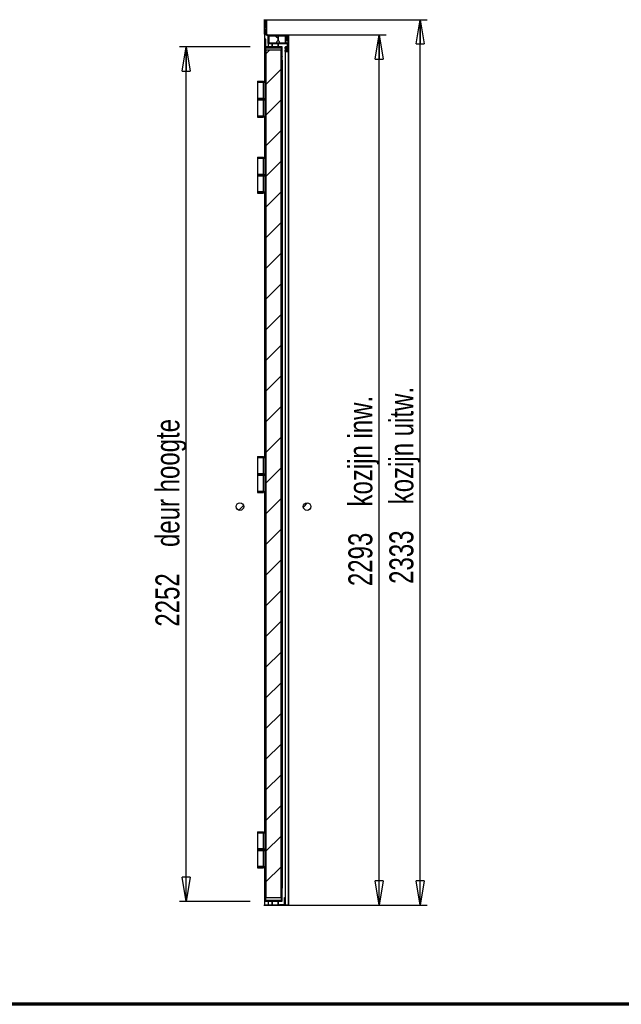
# Model space of a CAD drawing. Header units: millimetres. Extents: x 6 to 413, y 9 to 291.
# Tile 3 of 5: x 179 to 267, y 9 to 153. Entities that reach past the tile are written whole.
import ezdxf

# ---------------------------------------------------------------- set-up
doc = ezdxf.new("R2010")
doc.units = ezdxf.units.MM
doc.linetypes.add('PHANTOM', pattern=[12.7, 6.35, -1.27, 1.27, -1.27, 1.27, -1.27])
doc.layers.add('FORMAT', color=7, linetype='Continuous')
doc.styles.add('SLDTEXTSTYLE1', font='TXT', dxfattribs={"width": 0.75})
doc.dimstyles.new('SLDDIMSTYLE1', dxfattribs={"dimtxt": 3.5, "dimasz": 3.556, "dimexe": 0, "dimexo": 0.0625, "dimgap": 0.875, "dimtad": 1, "dimdec": 0, "dimlfac": 18, "dimrnd": 1e-09, "dimzin": 12, "dimdsep": 46, "dimtxsty": 'SLDTEXTSTYLE1', "dimblk1": 'CLOSED', "dimblk2": 'CLOSED', "dimsah": 1, "dimcen": 0.09, "dimadec": 0, "dimazin": 3, "dimtfac": 1, "dimtdec": 0, "dimtofl": 0, "dimtmove": 0, "dimatfit": 3, "dimldrblk": 'CLOSED', "dimfxl": 0, "dimfrac": 2, "dimtolj": 1, "dimtzin": 12, "dimarcsym": 0})
doc.dimstyles.new('SLDDIMSTYLE2', dxfattribs={"dimtxt": 3.5, "dimasz": 3.556, "dimexe": 0, "dimexo": 0.0625, "dimgap": 0.875, "dimtad": 1, "dimdec": 0, "dimlfac": 18, "dimrnd": 1e-09, "dimzin": 12, "dimdsep": 46, "dimtxsty": 'SLDTEXTSTYLE1', "dimblk1": 'CLOSED', "dimblk2": 'CLOSED', "dimsah": 1, "dimcen": 0.09, "dimadec": 0, "dimazin": 3, "dimtfac": 1, "dimtofl": 0, "dimtmove": 0, "dimatfit": 3, "dimldrblk": 'CLOSED', "dimfxl": 0, "dimfrac": 2, "dimtolj": 1, "dimtzin": 12, "dimarcsym": 0})

# ---------------------------------------------------------------- blocks, each defined once
blk = doc.blocks.new('_Closed')
at = {"color": 0, "linetype": 'ByBlock', "lineweight": -2}
for p, q in [((-1, 0.166667), (0, 0)), ((-1, 0.166667), (-1, -0.166667)), ((0, 0), (-1, -0.166667)), ((0, 0), (-1, 0))]:
    blk.add_line(p, q, dxfattribs=at)
blk = doc.blocks.new('_D_2')
at = {"layer": 'FORMAT', "color": 7}
for p, q in [((217.77, 150.71), (232.88, 150.71)), ((231.88, 23.32), (231.88, 150.71)), ((217.77, 23.32), (232.88, 23.32))]:
    blk.add_line(p, q, dxfattribs=at)
at = {"layer": 'FORMAT', "color": 7, "xscale": 3.556, "yscale": 3.556}
for p, rotation in [((231.88, 150.71, 23.33), 90.0000000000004), ((231.88, 23.32, 23.33), 270.0000000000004)]:
    blk.add_blockref('_Closed', p, dxfattribs=dict(at, rotation=rotation))
at = {"layer": 'FORMAT', "color": 7, "char_height": 3.5, "attachment_point": 1, "rotation": 90, "style": 'SLDTEXTSTYLE1'}
for s, insert in [('kozijn inw.', (227.37, 81.67)), ('2293', (227.37, 70.02))]:
    blk.add_mtext(s, dxfattribs=dict(at, insert=insert))
blk = doc.blocks.new('_D_3')
at = {"layer": 'FORMAT', "color": 7}
for p, q in [((213, 148.96), (202.65, 148.96)), ((203.65, 23.87), (203.65, 148.96)), ((213, 23.87), (202.65, 23.87))]:
    blk.add_line(p, q, dxfattribs=at)
at = {"layer": 'FORMAT', "color": 7, "xscale": 3.556, "yscale": 3.556}
for p, rotation in [((203.65, 148.96, 23.33), 90.0000000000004), ((203.65, 23.87, 23.33), 270.0000000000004)]:
    blk.add_blockref('_Closed', p, dxfattribs=dict(at, rotation=rotation))
at = {"layer": 'FORMAT', "color": 7, "char_height": 3.5, "attachment_point": 1, "rotation": 90, "style": 'SLDTEXTSTYLE1'}
for s, insert in [('deur hoogte', (199.14, 75.74)), ('2252', (199.14, 64.08))]:
    blk.add_mtext(s, dxfattribs=dict(at, insert=insert))
blk = doc.blocks.new('_D_4')
at = {"layer": 'FORMAT', "color": 7}
for p, q in [((215, 152.93), (238.88, 152.93)), ((237.88, 23.32), (237.88, 152.93)), ((215, 23.32), (238.88, 23.32))]:
    blk.add_line(p, q, dxfattribs=at)
at = {"layer": 'FORMAT', "color": 7, "xscale": 3.556, "yscale": 3.556}
for p, rotation in [((237.88, 152.93, 23.33), 90.00000000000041), ((237.88, 23.32, 23.33), 270.0000000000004)]:
    blk.add_blockref('_Closed', p, dxfattribs=dict(at, rotation=rotation))
at = {"layer": 'FORMAT', "color": 7, "char_height": 3.5, "attachment_point": 1, "rotation": 90, "style": 'SLDTEXTSTYLE1'}
for s, insert in [('kozijn uitw.', (233.37, 82)), ('2333', (233.37, 70.34))]:
    blk.add_mtext(s, dxfattribs=dict(at, insert=insert))

msp = doc.modelspace()

# ---------------------------------------------------------------- hatches: boundary and pattern name
at = {"linetype": 'Continuous', "lineweight": 18}
h = msp.add_hatch(dxfattribs=at)
h.set_pattern_fill('ANSI38', style=0)
edge = h.paths.add_edge_path(flags=0)
edge.add_arc((215.134, 150.808), 0.0556, 180, 250)
edge.add_line((215.115, 150.755), (215.616, 150.573))
edge.add_arc((215.607, 150.547), 0.0278, 0, 70, ccw=False)
edge.add_line((215.634, 150.547), (215.634, 150))
edge.add_line((215.634, 150), (215.651, 149.983))
edge.add_line((215.651, 149.983), (215.634, 149.967))
edge.add_line((215.634, 149.967), (215.634, 149.455))
edge.add_arc((215.69, 149.455), 0.0556, 180, 270)
edge.add_line((215.69, 149.4), (216.173, 149.4))
edge.add_line((216.173, 149.4), (216.19, 149.417))
edge.add_line((216.19, 149.417), (216.207, 149.4))
edge.add_line((216.207, 149.4), (217.062, 149.4))
edge.add_line((217.062, 149.4), (217.079, 149.417))
edge.add_line((217.079, 149.417), (217.096, 149.4))
edge.add_line((217.096, 149.4), (218.412, 149.4))
edge.add_arc((218.412, 149.344), 0.0556, 0, 90, ccw=False)
edge.add_line((218.468, 149.344), (218.468, 149.039))
edge.add_arc((218.412, 149.039), 0.0556, -90, 0, ccw=False)
edge.add_line((218.412, 148.983), (218.19, 148.983))
edge.add_arc((218.19, 148.928), 0.0556, 90, 180)
edge.add_line((218.134, 148.928), (218.134, 148.728))
edge.add_line((218.134, 148.728), (218.173, 148.689))
edge.add_line((218.173, 148.689), (218.223, 148.689))
edge.add_arc((218.223, 148.711), 0.0222, 270, 360)
edge.add_line((218.246, 148.711), (218.246, 148.85))
edge.add_arc((218.268, 148.85), 0.0222, 90, 180, ccw=False)
edge.add_line((218.268, 148.872), (218.44, 148.872))
edge.add_arc((218.44, 148.817), 0.0556, 0, 90, ccw=False)
edge.add_line((218.496, 148.817), (218.496, 148.372))
edge.add_arc((218.44, 148.372), 0.0556, 270, 360, ccw=False)
edge.add_line((218.44, 148.317), (218.268, 148.317))
edge.add_arc((218.268, 148.339), 0.0222, 180, 270, ccw=False)
edge.add_line((218.246, 148.339), (218.246, 148.478))
edge.add_arc((218.223, 148.478), 0.0222, 0, 90)
edge.add_line((218.223, 148.5), (218.173, 148.5))
edge.add_line((218.173, 148.5), (218.134, 148.461))
edge.add_line((218.134, 148.461), (218.134, 148.261))
edge.add_arc((218.19, 148.261), 0.0556, 180, 270)
edge.add_line((218.19, 148.205), (218.551, 148.205))
edge.add_line((218.551, 148.205), (218.607, 148.261))
edge.add_line((218.607, 148.261), (218.607, 148.858))
edge.add_line((218.607, 148.858), (218.579, 148.983))
edge.add_line((218.579, 148.983), (218.579, 149.4))
edge.add_line((218.579, 149.4), (218.607, 149.525))
edge.add_line((218.607, 149.525), (218.607, 150.155))
edge.add_line((218.607, 150.155), (218.568, 150.194))
edge.add_line((218.568, 150.194), (218.518, 150.194))
edge.add_arc((218.518, 150.172), 0.0222, 90, 180)
edge.add_line((218.496, 150.172), (218.496, 150.033))
edge.add_arc((218.473, 150.033), 0.0222, 270, 360, ccw=False)
edge.add_line((218.473, 150.011), (218.301, 150.011))
edge.add_arc((218.301, 150.067), 0.0556, 180, 270, ccw=False)
edge.add_line((218.246, 150.067), (218.246, 150.511))
edge.add_arc((218.301, 150.511), 0.0556, 90, 180, ccw=False)
edge.add_line((218.301, 150.567), (218.473, 150.567))
edge.add_arc((218.473, 150.544), 0.0222, 0, 90, ccw=False)
edge.add_line((218.496, 150.544), (218.496, 150.405))
edge.add_arc((218.518, 150.405), 0.0222, 180, 270)
edge.add_line((218.518, 150.383), (218.568, 150.383))
edge.add_line((218.568, 150.383), (218.607, 150.422))
edge.add_line((218.607, 150.422), (218.607, 150.65))
edge.add_line((218.607, 150.65), (218.551, 150.705))
edge.add_line((218.551, 150.705), (215.634, 150.705))
edge.add_line((215.634, 150.705), (215.218, 150.857))
edge.add_line((215.218, 150.857), (215.218, 151.539))
edge.add_line((215.218, 151.539), (215.384, 151.539))
edge.add_line((215.384, 151.539), (215.384, 151.817))
edge.add_line((215.384, 151.817), (215.315, 151.817))
edge.add_line((215.315, 151.817), (215.315, 151.678))
edge.add_line((215.315, 151.678), (215.218, 151.678))
edge.add_line((215.218, 151.678), (215.218, 152.739))
edge.add_line((215.218, 152.739), (215.315, 152.739))
edge.add_line((215.315, 152.739), (215.315, 152.6))
edge.add_line((215.315, 152.6), (215.384, 152.6))
edge.add_line((215.384, 152.6), (215.384, 152.928))
edge.add_line((215.384, 152.928), (215.12, 152.857))
edge.add_arc((215.134, 152.803), 0.0556, 105, 180)
edge.add_line((215.079, 152.803), (215.079, 152.267))
edge.add_line((215.079, 152.267), (215.096, 152.25))
edge.add_line((215.096, 152.25), (215.079, 152.233))
edge.add_line((215.079, 152.233), (215.079, 150.808))
edge = h.paths.add_edge_path(flags=0)
edge.add_line((218.134, 149.511), (217.865, 149.511))
edge.add_line((217.865, 149.511), (217.865, 149.497))
edge.add_line((217.865, 149.497), (217.809, 149.497))
edge.add_line((217.809, 149.497), (217.809, 149.511))
edge.add_line((217.809, 149.511), (217.671, 149.511))
edge.add_arc((217.657, 149.511), 0.0139, 180, 360, ccw=False)
edge.add_line((217.643, 149.511), (215.773, 149.511))
edge.add_line((215.773, 149.511), (215.773, 150.567))
edge.add_line((215.773, 150.567), (217.062, 150.567))
edge.add_line((217.062, 150.567), (217.079, 150.583))
edge.add_line((217.079, 150.583), (217.096, 150.567))
edge.add_line((217.096, 150.567), (218.134, 150.567))
edge.add_line((218.134, 150.567), (218.134, 149.9))
edge.add_line((218.134, 149.9), (218.496, 149.9))
edge.add_line((218.496, 149.9), (218.496, 149.511))
edge.add_line((218.496, 149.511), (218.246, 149.511))
edge.add_line((218.246, 149.511), (218.246, 149.65))
edge.add_line((218.246, 149.65), (218.134, 149.65))
edge.add_line((218.134, 149.65), (218.134, 149.511))
h = msp.add_hatch(dxfattribs=at)
h.set_pattern_fill('ANSI38', angle=3e-322, style=0)
edge = h.paths.add_edge_path(flags=0)
edge.add_line((215.134, 150.067), (215.134, 147.583))
edge.add_line((215.134, 147.583), (215.151, 147.567))
edge.add_line((215.151, 147.567), (215.134, 147.55))
edge.add_line((215.134, 147.55), (215.134, 147.011))
edge.add_line((215.134, 147.011), (215.273, 147.011))
edge.add_line((215.273, 147.011), (215.273, 148.817))
edge.add_line((215.273, 148.817), (217.551, 148.817))
edge.add_line((217.551, 148.817), (217.551, 148.036))
edge.add_line((217.551, 148.036), (217.565, 148.036))
edge.add_line((217.565, 148.036), (217.565, 147.98))
edge.add_line((217.565, 147.98), (217.551, 147.98))
edge.add_line((217.551, 147.98), (217.551, 147.842))
edge.add_arc((217.551, 147.828), 0.0139, -90, 90, ccw=False)
edge.add_line((217.551, 147.814), (217.551, 147.011))
edge.add_line((217.551, 147.011), (217.69, 147.011))
edge.add_line((217.69, 147.011), (217.69, 147.55))
edge.add_line((217.69, 147.55), (217.673, 147.567))
edge.add_line((217.673, 147.567), (217.69, 147.583))
edge.add_line((217.69, 147.583), (217.69, 148.955))
edge.add_line((217.69, 148.955), (216.846, 148.955))
edge.add_line((216.846, 148.955), (216.829, 148.939))
edge.add_line((216.829, 148.939), (216.812, 148.955))
edge.add_line((216.812, 148.955), (216.346, 148.955))
edge.add_line((216.346, 148.955), (216.329, 148.939))
edge.add_line((216.329, 148.939), (216.312, 148.955))
edge.add_line((216.312, 148.955), (216.179, 148.955))
edge.add_line((216.179, 148.955), (216.162, 148.939))
edge.add_line((216.162, 148.939), (216.146, 148.955))
edge.add_line((216.146, 148.955), (215.273, 148.955))
edge.add_line((215.273, 148.955), (215.273, 150.067))
edge.add_line((215.273, 150.067), (215.134, 150.067))
h = msp.add_hatch(dxfattribs=at)
h.set_pattern_fill('ANSI31', style=0)
h.paths.add_polyline_path([(217.523, 24.372), (217.523, 148.455), (215.301, 148.455), (215.301, 24.372)], flags=0)
h = msp.add_hatch(dxfattribs=at)
h.set_pattern_fill('ANSI31', style=0)
edge = h.paths.add_edge_path(flags=0)
edge.add_arc((211.496, 81.65), 0.556, 0, 360)
h = msp.add_hatch(dxfattribs=at)
h.set_pattern_fill('ANSI31', style=0)
edge = h.paths.add_edge_path(flags=0)
edge.add_arc((221.329, 81.65), 0.556, 0, 360)
h = msp.add_hatch(dxfattribs=at)
h.set_pattern_fill('ANSI38', style=0)
edge = h.paths.add_edge_path(flags=0)
edge.add_line((217.673, 25.261), (217.69, 25.278))
edge.add_line((217.69, 25.278), (217.69, 25.817))
edge.add_line((217.69, 25.817), (217.551, 25.817))
edge.add_line((217.551, 25.817), (217.551, 24.011))
edge.add_line((217.551, 24.011), (216.523, 24.011))
edge.add_line((216.523, 24.011), (216.523, 23.997))
edge.add_line((216.523, 23.997), (216.468, 23.997))
edge.add_line((216.468, 23.997), (216.468, 24.011))
edge.add_line((216.468, 24.011), (216.329, 24.011))
edge.add_arc((216.315, 24.011), 0.0139, 180, 360, ccw=False)
edge.add_line((216.301, 24.011), (215.273, 24.011))
edge.add_line((215.273, 24.011), (215.273, 25.817))
edge.add_line((215.273, 25.817), (215.134, 25.817))
edge.add_line((215.134, 25.817), (215.134, 25.278))
edge.add_line((215.134, 25.278), (215.151, 25.261))
edge.add_line((215.151, 25.261), (215.134, 25.244))
edge.add_line((215.134, 25.244), (215.134, 23.872))
edge.add_line((215.134, 23.872), (217.69, 23.872))
edge.add_line((217.69, 23.872), (217.69, 25.244))
edge.add_line((217.69, 25.244), (217.673, 25.261))
h = msp.add_hatch(dxfattribs=at)
h.set_pattern_fill('ANSI38', angle=3e-322, style=0)
h.paths.add_polyline_path([(217.301, 23.428), (217.301, 23.317), (218.134, 23.317), (218.134, 24.428), (218.023, 24.428), (218.023, 23.428)], flags=0)

# ---------------------------------------------------------------- linework, layer by layer
at = {"color": 7, "linetype": 'Continuous', "lineweight": 25}
for p, q in [((215.079, 152.267), (215.079, 152.803)), ((215.12, 152.857), (215.384, 152.928)), ((215.384, 152.928), (215.384, 152.6)), ((215.079, 152.267), (215.079, 152.233)), ((215.096, 152.25), (215.079, 152.267)), ((215.079, 152.233), (215.096, 152.25)), ((215.079, 150.808), (215.079, 152.233)), ((215.315, 152.739), (215.218, 152.739)), ((215.218, 152.739), (215.218, 151.678)), ((215.218, 151.678), (215.315, 151.678)), ((215.384, 151.539), (215.218, 151.539)), ((215.218, 151.539), (215.218, 150.857)), ((215.315, 152.6), (215.315, 152.739)), ((215.315, 152.6), (215.315, 151.817)), ((215.384, 152.6), (215.315, 152.6)), ((215.315, 151.678), (215.315, 151.817)), ((215.315, 151.817), (215.384, 151.817)), ((215.384, 152.6), (215.384, 151.817)), ((215.384, 151.817), (215.384, 151.539)), ((215.384, 151.539), (215.384, 150.796)), ((215.079, 150.808), (215.079, 143.761)), ((215.616, 150.573), (215.115, 150.755)), ((215.273, 150.067), (215.134, 150.067)), ((215.134, 150.067), (215.134, 147.583)), ((215.218, 150.857), (215.634, 150.705)), ((215.273, 148.955), (215.273, 150.067)), ((215.634, 150.705), (218.551, 150.705)), ((215.634, 150), (215.634, 150.547)), ((215.634, 150), (215.634, 149.967)), ((215.651, 149.983), (215.634, 150)), ((215.634, 149.967), (215.651, 149.983)), ((215.634, 149.455), (215.634, 149.967)), ((215.773, 150.567), (217.062, 150.567)), ((215.773, 149.511), (215.773, 150.567)), ((217.062, 150.567), (217.079, 150.583)), ((217.062, 150.373), (217.062, 149.816)), ((217.079, 150.583), (217.096, 150.567)), ((217.079, 150.383), (217.079, 149.817)), ((217.096, 150.567), (218.134, 150.567)), ((217.096, 150.395), (217.096, 149.816)), ((218.134, 150.567), (218.134, 149.9)), ((218.134, 149.9), (218.134, 149.65)), ((218.134, 149.9), (218.496, 149.9)), ((218.246, 150.511), (218.246, 150.067)), ((218.473, 150.567), (218.301, 150.567)), ((218.301, 150.011), (218.473, 150.011)), ((218.496, 150.405), (218.496, 150.544)), ((218.496, 150.405), (218.496, 150.172)), ((218.496, 150.033), (218.496, 150.172)), ((218.496, 149.9), (218.496, 149.511)), ((218.568, 150.383), (218.518, 150.383)), ((218.518, 150.194), (218.568, 150.194)), ((218.551, 150.705), (218.607, 150.65)), ((218.607, 150.422), (218.568, 150.383)), ((218.568, 150.383), (218.568, 150.194)), ((218.568, 150.194), (218.607, 150.155)), ((218.607, 150.65), (218.607, 150.422)), ((218.607, 150.422), (218.607, 150.155)), ((218.607, 150.155), (218.607, 149.525)), ((216.146, 148.955), (215.273, 148.955)), ((215.273, 147.011), (215.273, 148.817)), ((215.273, 148.817), (217.551, 148.817)), ((215.301, 148.455), (215.301, 24.372)), ((217.523, 148.455), (215.301, 148.455)), ((215.634, 149.455), (215.634, 148.955)), ((216.173, 149.4), (215.69, 149.4)), ((217.643, 149.511), (215.773, 149.511)), ((216.179, 148.955), (216.146, 148.955)), ((216.162, 148.939), (216.146, 148.955)), ((216.179, 148.955), (216.162, 148.939)), ((216.19, 149.417), (216.173, 149.4)), ((216.173, 149.4), (216.173, 148.955)), ((216.312, 148.955), (216.179, 148.955)), ((216.19, 149.417), (216.19, 148.955)), ((216.207, 149.4), (216.19, 149.417)), ((216.207, 149.4), (216.207, 148.955)), ((217.062, 149.4), (216.207, 149.4)), ((216.329, 148.939), (216.312, 148.955)), ((216.318, 148.955), (216.315, 148.953)), ((216.346, 148.955), (216.318, 148.955)), ((216.346, 148.955), (216.329, 148.939)), ((216.812, 148.955), (216.346, 148.955)), ((216.846, 148.955), (216.812, 148.955)), ((216.829, 148.939), (216.812, 148.955)), ((216.846, 148.955), (216.829, 148.939)), ((217.69, 148.955), (216.846, 148.955)), ((217.079, 149.417), (217.062, 149.4)), ((217.062, 149.4), (217.062, 148.955)), ((217.079, 149.417), (217.079, 148.955)), ((217.096, 149.4), (217.079, 149.417)), ((217.096, 149.4), (217.096, 148.955)), ((218.412, 149.4), (217.096, 149.4)), ((217.523, 24.372), (217.523, 148.455)), ((217.551, 148.817), (217.551, 148.036)), ((217.809, 149.511), (217.671, 149.511)), ((217.69, 147.583), (217.69, 148.955)), ((217.809, 149.497), (217.809, 149.511)), ((217.865, 149.497), (217.809, 149.497)), ((217.865, 149.511), (217.865, 149.497)), ((218.134, 149.511), (217.865, 149.511)), ((218.134, 149.65), (218.134, 149.511)), ((218.246, 149.65), (218.134, 149.65)), ((218.134, 148.728), (218.134, 148.928)), ((218.134, 148.728), (218.134, 148.461)), ((218.173, 148.689), (218.134, 148.728)), ((218.134, 148.461), (218.173, 148.5)), ((218.134, 148.261), (218.134, 148.461)), ((218.173, 148.689), (218.173, 148.5)), ((218.223, 148.689), (218.173, 148.689)), ((218.173, 148.5), (218.223, 148.5)), ((218.19, 148.983), (218.412, 148.983)), ((218.246, 149.511), (218.246, 149.65)), ((218.496, 149.511), (218.246, 149.511)), ((218.246, 148.85), (218.246, 148.711)), ((218.246, 148.711), (218.246, 148.478)), ((218.246, 148.478), (218.246, 148.339)), ((218.44, 148.872), (218.268, 148.872)), ((218.468, 149.039), (218.468, 149.344)), ((218.496, 148.372), (218.496, 148.817)), ((218.607, 149.525), (218.579, 149.4)), ((218.579, 149.4), (218.579, 148.983)), ((218.579, 148.983), (218.607, 148.858)), ((218.607, 149.525), (218.607, 148.858)), ((218.607, 148.858), (218.607, 148.261)), ((215.134, 147.583), (215.134, 147.55)), ((215.134, 147.583), (215.151, 147.567)), ((215.151, 147.567), (215.134, 147.55)), ((215.134, 147.55), (215.134, 147.011)), ((217.551, 148.036), (217.551, 147.98)), ((217.551, 148.036), (217.565, 148.036)), ((217.551, 147.98), (217.551, 147.842)), ((217.565, 147.98), (217.551, 147.98)), ((217.551, 147.842), (217.551, 147.814)), ((217.551, 147.814), (217.551, 147.011)), ((217.565, 148.036), (217.565, 147.98)), ((217.673, 147.567), (217.69, 147.583)), ((217.69, 147.55), (217.673, 147.567)), ((217.69, 147.583), (217.69, 147.55)), ((217.69, 147.011), (217.69, 147.55)), ((218.134, 148.261), (218.134, 24.428)), ((218.551, 148.205), (218.19, 148.205)), ((218.268, 148.317), (218.44, 148.317)), ((218.607, 148.261), (218.551, 148.205)), ((218.551, 148.205), (218.551, 23.317)), ((218.607, 148.261), (218.607, 23.317)), ((215.134, 147.011), (215.134, 25.817)), ((215.134, 147.011), (215.273, 147.011)), ((215.273, 147.011), (215.273, 25.817)), ((217.551, 147.011), (217.551, 25.817)), ((217.551, 147.011), (217.69, 147.011)), ((217.69, 147.011), (217.69, 25.817)), ((214.079, 143.928), (214.079, 143.761)), ((214.079, 143.928), (214.968, 143.928)), ((214.079, 143.761), (214.079, 141.4)), ((214.908, 143.761), (214.079, 143.761)), ((214.079, 143.761), (214.908, 143.761)), ((214.908, 143.761), (214.908, 141.4)), ((214.908, 143.761), (215.134, 143.761)), ((214.968, 143.761), (214.968, 143.928)), ((214.079, 141.4), (214.079, 141.178)), ((214.079, 141.4), (214.908, 141.4)), ((214.908, 141.4), (214.079, 141.4)), ((214.908, 141.4), (215.134, 141.4)), ((214.968, 141.178), (214.968, 141.4)), ((215.079, 141.4), (215.079, 141.178)), ((214.079, 141.178), (214.079, 138.817)), ((214.968, 141.178), (214.079, 141.178)), ((214.079, 141.178), (214.968, 141.178)), ((214.968, 138.817), (214.968, 141.178)), ((214.968, 141.178), (215.134, 141.178)), ((214.079, 138.817), (214.079, 138.65)), ((214.968, 138.817), (214.079, 138.817)), ((214.079, 138.817), (214.968, 138.817)), ((214.079, 138.65), (214.968, 138.65)), ((214.968, 138.65), (214.968, 138.817)), ((214.968, 138.817), (215.134, 138.817)), ((215.079, 138.817), (215.079, 132.65)), ((214.079, 132.817), (214.079, 132.65)), ((214.079, 132.817), (214.968, 132.817)), ((214.079, 132.65), (214.079, 130.289)), ((214.908, 132.65), (214.079, 132.65)), ((214.079, 132.65), (214.908, 132.65)), ((214.908, 132.65), (214.908, 130.289)), ((214.908, 132.65), (215.134, 132.65)), ((214.968, 132.65), (214.968, 132.817)), ((214.079, 130.289), (214.079, 130.067)), ((214.079, 130.289), (214.908, 130.289)), ((214.908, 130.289), (214.079, 130.289)), ((214.079, 130.067), (214.079, 127.705)), ((214.968, 130.067), (214.079, 130.067)), ((214.079, 130.067), (214.968, 130.067)), ((214.908, 130.289), (215.134, 130.289)), ((214.968, 130.067), (214.968, 130.289)), ((214.968, 127.705), (214.968, 130.067)), ((214.968, 130.067), (215.134, 130.067)), ((215.079, 130.289), (215.079, 130.067)), ((214.079, 127.705), (214.079, 127.539)), ((214.968, 127.705), (214.079, 127.705)), ((214.079, 127.705), (214.968, 127.705)), ((214.079, 127.539), (214.968, 127.539)), ((214.968, 127.539), (214.968, 127.705)), ((214.968, 127.705), (215.134, 127.705)), ((215.079, 127.705), (215.079, 88.83)), ((214.079, 88.997), (214.079, 88.83)), ((214.079, 88.997), (214.968, 88.997)), ((214.079, 88.83), (214.079, 86.469)), ((214.908, 88.83), (214.079, 88.83)), ((214.079, 88.83), (214.908, 88.83)), ((214.908, 88.83), (214.908, 86.469)), ((214.908, 88.83), (215.134, 88.83)), ((214.968, 88.83), (214.968, 88.997)), ((214.079, 86.469), (214.079, 86.247)), ((214.079, 86.469), (214.908, 86.469)), ((214.908, 86.469), (214.079, 86.469)), ((214.079, 86.247), (214.079, 83.886)), ((214.968, 86.247), (214.079, 86.247)), ((214.079, 86.247), (214.968, 86.247)), ((214.908, 86.469), (215.134, 86.469)), ((214.968, 86.247), (214.968, 86.469)), ((214.968, 83.886), (214.968, 86.247)), ((214.968, 86.247), (215.134, 86.247)), ((215.079, 86.469), (215.079, 86.247)), ((214.079, 83.886), (214.079, 83.719)), ((214.968, 83.886), (214.079, 83.886)), ((214.079, 83.886), (214.968, 83.886)), ((214.079, 83.719), (214.968, 83.719)), ((214.968, 83.719), (214.968, 83.886)), ((214.968, 83.886), (215.134, 83.886)), ((215.079, 83.886), (215.079, 33.9)), ((214.079, 34.067), (214.079, 33.9)), ((214.079, 34.067), (214.968, 34.067)), ((214.079, 33.9), (214.079, 31.539)), ((214.908, 33.9), (214.079, 33.9)), ((214.079, 33.9), (214.908, 33.9)), ((214.908, 33.9), (214.908, 31.539)), ((214.908, 33.9), (215.134, 33.9)), ((214.968, 33.9), (214.968, 34.067)), ((214.079, 31.539), (214.079, 31.317)), ((214.079, 31.539), (214.908, 31.539)), ((214.908, 31.539), (214.079, 31.539)), ((214.079, 31.317), (214.079, 28.955)), ((214.968, 31.317), (214.079, 31.317)), ((214.079, 31.317), (214.968, 31.317)), ((214.908, 31.539), (215.134, 31.539)), ((214.968, 31.317), (214.968, 31.539)), ((214.968, 28.955), (214.968, 31.317)), ((214.968, 31.317), (215.134, 31.317)), ((215.079, 31.539), (215.079, 31.317)), ((214.079, 28.955), (214.079, 28.789)), ((214.968, 28.955), (214.079, 28.955)), ((214.079, 28.955), (214.968, 28.955)), ((214.968, 28.789), (214.968, 28.955)), ((214.968, 28.955), (215.134, 28.955)), ((215.079, 28.955), (215.079, 23.317)), ((214.079, 28.789), (214.968, 28.789)), ((215.134, 25.817), (215.134, 25.278)), ((215.273, 25.817), (215.134, 25.817)), ((215.134, 25.278), (215.134, 25.244)), ((215.134, 25.278), (215.151, 25.261)), ((215.151, 25.261), (215.134, 25.244)), ((215.134, 25.244), (215.134, 23.872)), ((215.273, 24.011), (215.273, 25.817)), ((217.551, 25.817), (217.551, 24.011)), ((217.69, 25.817), (217.551, 25.817)), ((217.673, 25.261), (217.69, 25.278)), ((217.69, 25.244), (217.673, 25.261)), ((217.69, 25.278), (217.69, 25.817)), ((217.69, 25.278), (217.69, 25.244)), ((217.69, 23.872), (217.69, 25.244)), ((215.115, 23.317), (215.079, 23.317)), ((215.616, 23.317), (215.115, 23.317)), ((215.134, 23.872), (217.69, 23.872)), ((216.301, 24.011), (215.273, 24.011)), ((217.523, 24.372), (215.301, 24.372)), ((215.634, 23.317), (215.616, 23.317)), ((215.634, 23.872), (215.634, 23.317)), ((215.69, 23.317), (215.634, 23.317)), ((216.173, 23.317), (215.69, 23.317)), ((216.173, 23.872), (216.173, 23.317)), ((216.19, 23.317), (216.173, 23.317)), ((216.19, 23.872), (216.19, 23.317)), ((216.207, 23.317), (216.19, 23.317)), ((216.207, 23.872), (216.207, 23.317)), ((217.062, 23.317), (216.207, 23.317)), ((216.329, 24.011), (216.301, 24.011)), ((216.468, 24.011), (216.329, 24.011)), ((216.523, 24.011), (216.468, 24.011)), ((216.468, 23.997), (216.468, 24.011)), ((216.523, 23.997), (216.468, 23.997)), ((216.523, 24.011), (216.523, 23.997)), ((217.551, 24.011), (216.523, 24.011)), ((217.062, 23.872), (217.062, 23.317)), ((217.079, 23.317), (217.062, 23.317)), ((217.079, 23.872), (217.079, 23.317)), ((217.096, 23.317), (217.079, 23.317)), ((217.096, 23.872), (217.096, 23.317)), ((217.301, 23.317), (217.096, 23.317)), ((217.301, 23.428), (218.023, 23.428)), ((217.301, 23.317), (217.301, 23.428)), ((218.134, 23.317), (217.301, 23.317)), ((218.023, 24.428), (218.134, 24.428)), ((218.023, 23.428), (218.023, 24.428)), ((218.134, 24.428), (218.134, 23.317)), ((218.19, 23.317), (218.134, 23.317)), ((218.551, 23.317), (218.19, 23.317)), ((218.607, 23.317), (218.551, 23.317))]:
    msp.add_line(p, q, dxfattribs=at)
at = {"color": 8, "linetype": 'PHANTOM', "lineweight": 18}
for p, q in [((215.115, 150.755), (215.115, 143.761)), ((215.616, 150.573), (215.616, 148.955)), ((218.301, 150.567), (218.301, 150.011)), ((218.473, 150.567), (218.473, 150.011)), ((218.518, 150.383), (218.518, 150.194)), ((215.69, 149.4), (215.69, 148.955)), ((218.223, 148.689), (218.223, 148.5)), ((218.268, 148.872), (218.268, 148.317)), ((218.412, 149.4), (218.412, 148.983)), ((218.44, 148.872), (218.44, 148.317)), ((218.19, 148.205), (218.19, 23.317)), ((215.115, 141.4), (215.115, 141.178)), ((215.115, 138.817), (215.115, 132.65)), ((215.115, 130.289), (215.115, 130.067)), ((215.115, 127.705), (215.115, 88.83)), ((215.115, 86.469), (215.115, 86.247)), ((215.115, 83.886), (215.115, 33.9)), ((215.115, 31.539), (215.115, 31.317)), ((215.115, 28.955), (215.115, 23.317)), ((215.616, 23.872), (215.616, 23.317)), ((215.69, 23.872), (215.69, 23.317))]:
    msp.add_line(p, q, dxfattribs=at)
at = {"color": 7, "linetype": 'Continuous', "lineweight": 70}
msp.add_line((412.676, 8.797), (8.063, 8.797), dxfattribs=at)
at = {"color": 7, "linetype": 'Continuous', "lineweight": 25}
for centre in [(211.496, 81.65), (221.329, 81.65)]:
    msp.add_circle(centre, 0.556, dxfattribs=at)
for centre, radius, start, end in [((215.134, 152.803), 0.0556, 105, 180), ((215.134, 150.808), 0.0556, 180, 250), ((215.607, 150.547), 0.0278, 0, 70), ((216.954, 150.567), 0.222, 180, 299.1764), ((216.954, 150.567), 0.222, 299.1764, 304.22887), ((216.954, 150.567), 0.222, 304.22887, 309.60565), ((216.954, 150.567), 0.222, 309.60565, 0), ((218.301, 150.511), 0.0556, 90, 180), ((218.301, 150.067), 0.0556, 180, 270), ((218.473, 150.544), 0.0222, 0, 90), ((218.473, 150.033), 0.0222, 270, 0), ((218.518, 150.405), 0.0222, 180, 270), ((218.518, 150.172), 0.0222, 90, 180), ((215.69, 149.455), 0.0556, 180, 270), ((217.079, 149.594), 0.222, 94.30122, 202.02431), ((217.079, 149.594), 0.222, 90, 94.30122), ((217.079, 149.594), 0.222, 85.69878, 90), ((217.079, 149.594), 0.222, 337.97569, 85.69878), ((217.657, 149.511), 0.0139, 180, 0), ((218.19, 148.928), 0.0556, 90, 180), ((218.223, 148.711), 0.0222, 270, 0), ((218.223, 148.478), 0.0222, 0, 90), ((218.268, 148.85), 0.0222, 90, 180), ((218.412, 149.344), 0.0556, 0, 90), ((218.412, 149.039), 0.0556, 270, 0), ((218.44, 148.817), 0.0556, 0, 90), ((217.551, 147.828), 0.0139, 270, 90), ((218.19, 148.261), 0.0556, 180, 270), ((218.268, 148.339), 0.0222, 180, 270), ((218.44, 148.372), 0.0556, 270, 0), ((216.315, 24.011), 0.0139, 180, 0)]:
    msp.add_arc(centre, radius, start, end, dxfattribs=at)

# ---------------------------------------------------------------- dimensions: what is measured, and where the dimension line sits
at = {"layer": 'FORMAT', "color": 7}
for base, p1, p2, text, dimstyle, picture, middle in [((237.884, 152.928), (213.996, 23.317), (213.996, 152.928), '<> kozijn uitw.', 'SLDDIMSTYLE1', '_D_4', (237.884, 88.122)), ((231.884, 150.705), (216.773, 23.317), (216.773, 150.705), '<> kozijn inw.', 'SLDDIMSTYLE2', '_D_2', (231.884, 87.011)), ((203.653132, 148.955423), (213.995556, 23.872089), (213.995556, 148.955423), '<> deur hoogte', 'SLDDIMSTYLE2', '_D_3', (203.653132, 84.142578))]:
    dim = msp.add_linear_dim(base=base, p1=p1, p2=p2, angle=90, text=text, dimstyle=dimstyle, dxfattribs=at)
    dim.commit()
    dim.dimension.update_dxf_attribs({"geometry": picture, "text_midpoint": middle, "dimtype": 160})

doc.saveas('drawing.dxf')
